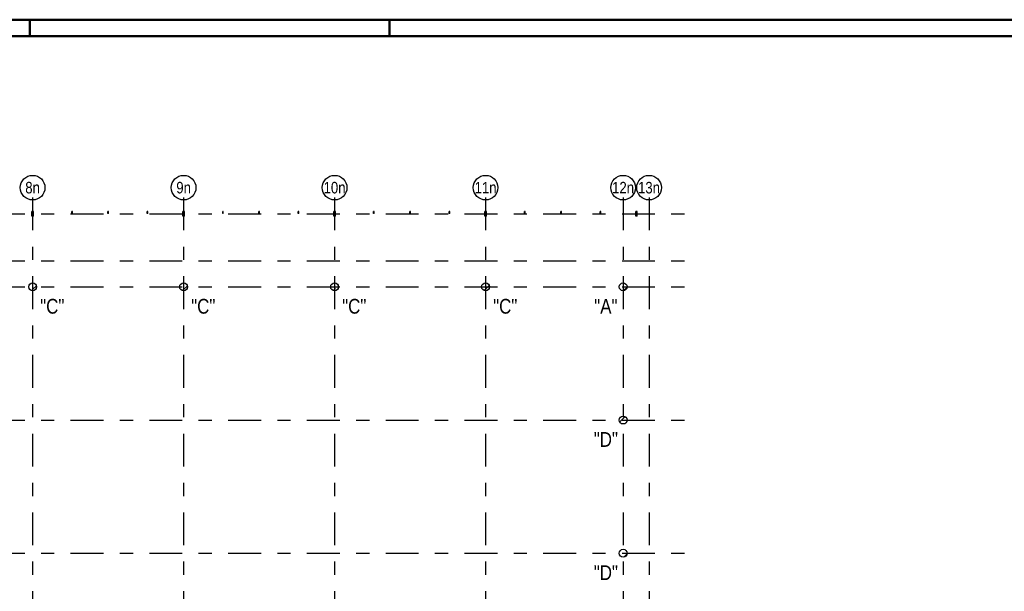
# Model space of a CAD drawing. Header units: millimetres. Extents: x -17.3 to 56.2, y -13.9 to 21.4.
# Tile 37 of 56: x 7.9 to 15.4, y 16.7 to 21. Entities that reach past the tile are written whole.
import ezdxf
from ezdxf.enums import TextEntityAlignment as Align

# ---------------------------------------------------------------- set-up
doc = ezdxf.new("R2010")
doc.units = ezdxf.units.MM
doc.linetypes.add('DASHDOTX2', pattern=[2, 1, -0.5, 0, -0.5])
doc.linetypes.add('HIDDEN', pattern=[0.375, 0.25, -0.125])
for name, color, linetype, lineweight in [('Achsen', 7, 'Continuous', 20), ('einlesen aus Plan EG', 7, 'Continuous', 20), ('Geschnittene Kanten', 7, 'Continuous', 20), ('Schraffuren', 7, 'Continuous', 20)]:
    doc.layers.add(name, color=color, linetype=linetype, lineweight=lineweight)
doc.styles.add('Arial Narrow', font='ARIALN.TTF')
pattern_1 = [(45, (0, 0), (-0.08838835, 0.08838835), [0.0625, -0.025]), (45, (-0.0442, 0.0442), (-0.08838835, 0.08838835), [])]

msp = doc.modelspace()

# ---------------------------------------------------------------- hatches: boundary and pattern name
at = {"layer": 'Schraffuren', "lineweight": 13, "true_color": 0x91ffff}
for points in [[(8.004668, 19.564029), (8.004668, 19.526529), (8.002168, 19.526529), (8.002168, 19.564029)], [(8.011043, 19.564029), (8.011043, 19.526529), (8.004793, 19.526529), (8.004793, 19.564029)], [(8.013668, 19.564029), (8.013668, 19.526529), (8.011168, 19.526529), (8.011168, 19.564029)], [(8.586043, 19.564029), (8.586043, 19.549029), (8.579793, 19.549029), (8.579793, 19.564029)], [(9.154668, 19.564029), (9.154668, 19.526529), (9.152168, 19.526529), (9.152168, 19.564029)], [(9.161043, 19.564029), (9.161043, 19.526529), (9.154793, 19.526529), (9.154793, 19.564029)], [(9.163668, 19.564029), (9.163668, 19.526529), (9.161168, 19.526529), (9.161168, 19.564029)], [(9.736043, 19.564029), (9.736043, 19.549029), (9.729793, 19.549029), (9.729793, 19.564029)], [(10.304668, 19.564029), (10.304668, 19.526529), (10.302168, 19.526529), (10.302168, 19.564029)], [(10.311043, 19.564029), (10.311043, 19.526529), (10.304793, 19.526529), (10.304793, 19.564029)], [(10.313668, 19.564029), (10.313668, 19.526529), (10.311168, 19.526529), (10.311168, 19.564029)], [(10.886043, 19.564029), (10.886043, 19.549029), (10.879793, 19.549029), (10.879793, 19.564029)], [(11.454668, 19.564029), (11.454668, 19.526529), (11.452168, 19.526529), (11.452168, 19.564029)], [(11.461043, 19.564029), (11.461043, 19.526529), (11.454793, 19.526529), (11.454793, 19.564029)], [(11.463668, 19.564029), (11.463668, 19.526529), (11.461168, 19.526529), (11.461168, 19.564029)], [(12.036043, 19.564029), (12.036043, 19.549029), (12.029793, 19.549029), (12.029793, 19.564029)], [(12.604668, 19.564029), (12.604668, 19.526529), (12.602168, 19.526529), (12.602168, 19.564029)], [(12.611043, 19.564029), (12.611043, 19.526529), (12.604793, 19.526529), (12.604793, 19.564029)], [(12.612318, 19.564029), (12.612318, 19.526529), (12.611168, 19.526529), (12.611168, 19.564029)]]:
    msp.add_hatch(color=131, dxfattribs=at).paths.add_polyline_path(points)
at = {"layer": 'Schraffuren', "lineweight": 13, "true_color": 0x4682b4}
for points in [[(8.310268, 19.564029), (8.310268, 19.549029), (8.305268, 19.549029), (8.305268, 19.564029)], [(8.885268, 19.564029), (8.885268, 19.549029), (8.880268, 19.549029), (8.880268, 19.564029)], [(9.460268, 19.564029), (9.460268, 19.549029), (9.455268, 19.549029), (9.455268, 19.564029)], [(10.035268, 19.564029), (10.035268, 19.549029), (10.030268, 19.549029), (10.030268, 19.564029)], [(10.610268, 19.564029), (10.610268, 19.549029), (10.605268, 19.549029), (10.605268, 19.564029)], [(11.185268, 19.564029), (11.185268, 19.549029), (11.180268, 19.549029), (11.180268, 19.564029)], [(11.760268, 19.564029), (11.760268, 19.549029), (11.755268, 19.549029), (11.755268, 19.564029)], [(12.335268, 19.564029), (12.335268, 19.549029), (12.330268, 19.549029), (12.330268, 19.564029)]]:
    msp.add_hatch(color=145, dxfattribs=at).paths.add_polyline_path(points)
at = {"layer": 'Schraffuren', "lineweight": 13}
h = msp.add_hatch(dxfattribs=at)
h.set_pattern_fill('bB', color=6, scale=0.01, angle=45, style=0, pattern_type=2)
h.set_pattern_definition(pattern_1)
h.paths.add_polyline_path([(8.037825, 18.989066), (8.037815, 18.989838), (8.037785, 18.99061), (8.037735, 18.991381), (8.037666, 18.99215), (8.037576, 18.992918), (8.037467, 18.993683), (8.037339, 18.994444), (8.03719, 18.995202), (8.037023, 18.995956), (8.036835, 18.996706), (8.036629, 18.99745), (8.036404, 18.998189), (8.036159, 18.998922), (8.035896, 18.999648), (8.035614, 19.000368), (8.035314, 19.001079), (8.034996, 19.001783), (8.034659, 19.002479), (8.034305, 19.003165), (8.033933, 19.003842), (8.033544, 19.00451), (8.033138, 19.005167), (8.032715, 19.005813), (8.032275, 19.006448), (8.03182, 19.007072), (8.031348, 19.007684), (8.030861, 19.008284), (8.030359, 19.00887), (8.029841, 19.009444), (8.029309, 19.010004), (8.028763, 19.01055), (8.028203, 19.011082), (8.027629, 19.0116), (8.027042, 19.012102), (8.026443, 19.012589), (8.025831, 19.013061), (8.025207, 19.013517), (8.024572, 19.013956), (8.023926, 19.014379), (8.023268, 19.014785), (8.022601, 19.015174), (8.021924, 19.015546), (8.021237, 19.0159), (8.020542, 19.016237), (8.019838, 19.016555), (8.019126, 19.016856), (8.018407, 19.017137), (8.017681, 19.017401), (8.016948, 19.017645), (8.016209, 19.01787), (8.015465, 19.018077), (8.014715, 19.018264), (8.013961, 19.018432), (8.013203, 19.01858), (8.012441, 19.018708), (8.011677, 19.018818), (8.010909, 19.018907), (8.01014, 19.018976), (8.009369, 19.019026), (8.008597, 19.019056), (8.007825, 19.019066), (8.007052, 19.019056), (8.00628, 19.019026), (8.005509, 19.018976), (8.00474, 19.018907), (8.003973, 19.018818), (8.003208, 19.018708), (8.002446, 19.01858), (8.001688, 19.018432), (8.000934, 19.018264), (8.000184, 19.018077), (7.99944, 19.01787), (7.998701, 19.017645), (7.997968, 19.017401), (7.997242, 19.017137), (7.996523, 19.016856), (7.995811, 19.016555), (7.995107, 19.016237), (7.994412, 19.0159), (7.993725, 19.015546), (7.993048, 19.015174), (7.992381, 19.014785), (7.991724, 19.014379), (7.991077, 19.013956), (7.990442, 19.013517), (7.989818, 19.013061), (7.989206, 19.012589), (7.988607, 19.012102), (7.98802, 19.0116), (7.987446, 19.011082), (7.986886, 19.01055), (7.98634, 19.010004), (7.985808, 19.009444), (7.985291, 19.00887), (7.984788, 19.008284), (7.984301, 19.007684), (7.983829, 19.007072), (7.983374, 19.006448), (7.982934, 19.005813), (7.982511, 19.005167), (7.982105, 19.00451), (7.981716, 19.003842), (7.981344, 19.003165), (7.98099, 19.002479), (7.980654, 19.001783), (7.980335, 19.001079), (7.980035, 19.000368), (7.979753, 18.999648), (7.97949, 18.998922), (7.979246, 18.998189), (7.97902, 18.99745), (7.978814, 18.996706), (7.978627, 18.995956), (7.978459, 18.995202), (7.978311, 18.994444), (7.978182, 18.993683), (7.978073, 18.992918), (7.977984, 18.99215), (7.977914, 18.991381), (7.977864, 18.99061), (7.977835, 18.989838), (7.977825, 18.989066), (7.977835, 18.988293), (7.977864, 18.987521), (7.977914, 18.986751), (7.977984, 18.985981), (7.978073, 18.985214), (7.978182, 18.984449), (7.978311, 18.983687), (7.978459, 18.982929), (7.978627, 18.982175), (7.978814, 18.981426), (7.97902, 18.980681), (7.979246, 18.979942), (7.97949, 18.97921), (7.979753, 18.978483), (7.980035, 18.977764), (7.980335, 18.977052), (7.980654, 18.976348), (7.98099, 18.975653), (7.981344, 18.974967), (7.981716, 18.974289), (7.982105, 18.973622), (7.982511, 18.972965), (7.982934, 18.972319), (7.983374, 18.971683), (7.983829, 18.971059), (7.984301, 18.970448), (7.984788, 18.969848), (7.985291, 18.969261), (7.985808, 18.968688), (7.98634, 18.968128), (7.986886, 18.967581), (7.987446, 18.967049), (7.98802, 18.966532), (7.988607, 18.966029), (7.989206, 18.965542), (7.989818, 18.965071), (7.990442, 18.964615), (7.991077, 18.964176), (7.991724, 18.963753), (7.992381, 18.963346), (7.993048, 18.962957), (7.993725, 18.962585), (7.994412, 18.962231), (7.995107, 18.961895), (7.995811, 18.961576), (7.996523, 18.961276), (7.997242, 18.960994), (7.997968, 18.960731), (7.998701, 18.960487), (7.99944, 18.960261), (8.000184, 18.960055), (8.000934, 18.959868), (8.001688, 18.9597), (8.002446, 18.959552), (8.003208, 18.959423), (8.003973, 18.959314), (8.00474, 18.959225), (8.005509, 18.959155), (8.00628, 18.959106), (8.007052, 18.959076), (8.007825, 18.959066), (8.008597, 18.959076), (8.009369, 18.959106), (8.01014, 18.959155), (8.010909, 18.959225), (8.011677, 18.959314), (8.012441, 18.959423), (8.013203, 18.959552), (8.013961, 18.9597), (8.014715, 18.959868), (8.015465, 18.960055), (8.016209, 18.960261), (8.016948, 18.960487), (8.017681, 18.960731), (8.018407, 18.960994), (8.019126, 18.961276), (8.019838, 18.961576), (8.020542, 18.961895), (8.021237, 18.962231), (8.021924, 18.962585), (8.022601, 18.962957), (8.023268, 18.963346), (8.023926, 18.963753), (8.024572, 18.964176), (8.025207, 18.964615), (8.025831, 18.965071), (8.026443, 18.965542), (8.027042, 18.966029), (8.027629, 18.966532), (8.028203, 18.967049), (8.028763, 18.967581), (8.029309, 18.968128), (8.029841, 18.968688), (8.030359, 18.969261), (8.030861, 18.969848), (8.031348, 18.970448), (8.03182, 18.971059), (8.032275, 18.971683), (8.032715, 18.972319), (8.033138, 18.972965), (8.033544, 18.973622), (8.033933, 18.974289), (8.034305, 18.974967), (8.034659, 18.975653), (8.034996, 18.976348), (8.035314, 18.977052), (8.035614, 18.977764), (8.035896, 18.978483), (8.036159, 18.97921), (8.036404, 18.979942), (8.036629, 18.980681), (8.036835, 18.981426), (8.037023, 18.982175), (8.03719, 18.982929), (8.037339, 18.983687), (8.037467, 18.984449), (8.037576, 18.985214), (8.037666, 18.985981), (8.037735, 18.986751), (8.037785, 18.987521), (8.037815, 18.988293)])
h = msp.add_hatch(dxfattribs=at)
h.set_pattern_fill('bB', color=6, scale=0.01, angle=45, style=0, pattern_type=2)
h.set_pattern_definition(pattern_1)
h.paths.add_polyline_path([(9.187827, 18.989066), (9.187817, 18.989838), (9.187787, 18.99061), (9.187737, 18.991381), (9.187668, 18.99215), (9.187578, 18.992918), (9.187469, 18.993683), (9.187341, 18.994444), (9.187192, 18.995202), (9.187024, 18.995956), (9.186837, 18.996706), (9.186631, 18.99745), (9.186406, 18.998189), (9.186161, 18.998922), (9.185898, 18.999648), (9.185616, 19.000368), (9.185316, 19.001079), (9.184998, 19.001783), (9.184661, 19.002479), (9.184307, 19.003165), (9.183935, 19.003842), (9.183546, 19.00451), (9.18314, 19.005167), (9.182717, 19.005813), (9.182277, 19.006448), (9.181822, 19.007072), (9.18135, 19.007684), (9.180863, 19.008284), (9.180361, 19.00887), (9.179843, 19.009444), (9.179311, 19.010004), (9.178765, 19.01055), (9.178205, 19.011082), (9.177631, 19.0116), (9.177044, 19.012102), (9.176445, 19.012589), (9.175833, 19.013061), (9.175209, 19.013517), (9.174574, 19.013956), (9.173927, 19.014379), (9.17327, 19.014785), (9.172603, 19.015174), (9.171926, 19.015546), (9.171239, 19.0159), (9.170544, 19.016237), (9.16984, 19.016555), (9.169128, 19.016856), (9.168409, 19.017137), (9.167683, 19.017401), (9.16695, 19.017645), (9.166211, 19.01787), (9.165467, 19.018077), (9.164717, 19.018264), (9.163963, 19.018432), (9.163205, 19.01858), (9.162443, 19.018708), (9.161679, 19.018818), (9.160911, 19.018907), (9.160142, 19.018976), (9.159371, 19.019026), (9.158599, 19.019056), (9.157827, 19.019066), (9.157054, 19.019056), (9.156282, 19.019026), (9.155511, 19.018976), (9.154742, 19.018907), (9.153975, 19.018818), (9.15321, 19.018708), (9.152448, 19.01858), (9.15169, 19.018432), (9.150936, 19.018264), (9.150186, 19.018077), (9.149442, 19.01787), (9.148703, 19.017645), (9.14797, 19.017401), (9.147244, 19.017137), (9.146525, 19.016856), (9.145813, 19.016555), (9.145109, 19.016237), (9.144414, 19.0159), (9.143727, 19.015546), (9.14305, 19.015174), (9.142383, 19.014785), (9.141726, 19.014379), (9.141079, 19.013956), (9.140444, 19.013517), (9.13982, 19.013061), (9.139208, 19.012589), (9.138609, 19.012102), (9.138022, 19.0116), (9.137448, 19.011082), (9.136888, 19.01055), (9.136342, 19.010004), (9.13581, 19.009444), (9.135293, 19.00887), (9.13479, 19.008284), (9.134303, 19.007684), (9.133831, 19.007072), (9.133376, 19.006448), (9.132936, 19.005813), (9.132513, 19.005167), (9.132107, 19.00451), (9.131718, 19.003842), (9.131346, 19.003165), (9.130992, 19.002479), (9.130656, 19.001783), (9.130337, 19.001079), (9.130037, 19.000368), (9.129755, 18.999648), (9.129492, 18.998922), (9.129248, 18.998189), (9.129022, 18.99745), (9.128816, 18.996706), (9.128629, 18.995956), (9.128461, 18.995202), (9.128313, 18.994444), (9.128184, 18.993683), (9.128075, 18.992918), (9.127986, 18.99215), (9.127916, 18.991381), (9.127866, 18.99061), (9.127837, 18.989838), (9.127827, 18.989066), (9.127837, 18.988293), (9.127866, 18.987521), (9.127916, 18.986751), (9.127986, 18.985981), (9.128075, 18.985214), (9.128184, 18.984449), (9.128313, 18.983687), (9.128461, 18.982929), (9.128629, 18.982175), (9.128816, 18.981426), (9.129022, 18.980681), (9.129248, 18.979942), (9.129492, 18.97921), (9.129755, 18.978483), (9.130037, 18.977764), (9.130337, 18.977052), (9.130656, 18.976348), (9.130992, 18.975653), (9.131346, 18.974967), (9.131718, 18.974289), (9.132107, 18.973622), (9.132513, 18.972965), (9.132936, 18.972319), (9.133376, 18.971683), (9.133831, 18.971059), (9.134303, 18.970448), (9.13479, 18.969848), (9.135293, 18.969261), (9.13581, 18.968688), (9.136342, 18.968128), (9.136888, 18.967581), (9.137448, 18.967049), (9.138022, 18.966532), (9.138609, 18.966029), (9.139208, 18.965542), (9.13982, 18.965071), (9.140444, 18.964615), (9.141079, 18.964176), (9.141726, 18.963753), (9.142383, 18.963346), (9.14305, 18.962957), (9.143727, 18.962585), (9.144414, 18.962231), (9.145109, 18.961895), (9.145813, 18.961576), (9.146525, 18.961276), (9.147244, 18.960994), (9.14797, 18.960731), (9.148703, 18.960487), (9.149442, 18.960261), (9.150186, 18.960055), (9.150936, 18.959868), (9.15169, 18.9597), (9.152448, 18.959552), (9.15321, 18.959423), (9.153975, 18.959314), (9.154742, 18.959225), (9.155511, 18.959155), (9.156282, 18.959106), (9.157054, 18.959076), (9.157827, 18.959066), (9.158599, 18.959076), (9.159371, 18.959106), (9.160142, 18.959155), (9.160911, 18.959225), (9.161679, 18.959314), (9.162443, 18.959423), (9.163205, 18.959552), (9.163963, 18.9597), (9.164717, 18.959868), (9.165467, 18.960055), (9.166211, 18.960261), (9.16695, 18.960487), (9.167683, 18.960731), (9.168409, 18.960994), (9.169128, 18.961276), (9.16984, 18.961576), (9.170544, 18.961895), (9.171239, 18.962231), (9.171926, 18.962585), (9.172603, 18.962957), (9.17327, 18.963346), (9.173927, 18.963753), (9.174574, 18.964176), (9.175209, 18.964615), (9.175833, 18.965071), (9.176445, 18.965542), (9.177044, 18.966029), (9.177631, 18.966532), (9.178205, 18.967049), (9.178765, 18.967581), (9.179311, 18.968128), (9.179843, 18.968688), (9.180361, 18.969261), (9.180863, 18.969848), (9.18135, 18.970448), (9.181822, 18.971059), (9.182277, 18.971683), (9.182717, 18.972319), (9.18314, 18.972965), (9.183546, 18.973622), (9.183935, 18.974289), (9.184307, 18.974967), (9.184661, 18.975653), (9.184998, 18.976348), (9.185316, 18.977052), (9.185616, 18.977764), (9.185898, 18.978483), (9.186161, 18.97921), (9.186406, 18.979942), (9.186631, 18.980681), (9.186837, 18.981426), (9.187024, 18.982175), (9.187192, 18.982929), (9.187341, 18.983687), (9.187469, 18.984449), (9.187578, 18.985214), (9.187668, 18.985981), (9.187737, 18.986751), (9.187787, 18.987521), (9.187817, 18.988293)])
h = msp.add_hatch(dxfattribs=at)
h.set_pattern_fill('bB', color=6, scale=0.01, angle=45, style=0, pattern_type=2)
h.set_pattern_definition(pattern_1)
h.paths.add_polyline_path([(10.337828, 18.989066), (10.337818, 18.989838), (10.337788, 18.99061), (10.337738, 18.991381), (10.337669, 18.99215), (10.33758, 18.992918), (10.337471, 18.993683), (10.337342, 18.994444), (10.337194, 18.995202), (10.337026, 18.995956), (10.336839, 18.996706), (10.336632, 18.99745), (10.336407, 18.998189), (10.336163, 18.998922), (10.335899, 18.999648), (10.335618, 19.000368), (10.335317, 19.001079), (10.334999, 19.001783), (10.334663, 19.002479), (10.334308, 19.003165), (10.333937, 19.003842), (10.333547, 19.00451), (10.333141, 19.005167), (10.332718, 19.005813), (10.332279, 19.006448), (10.331823, 19.007072), (10.331352, 19.007684), (10.330864, 19.008284), (10.330362, 19.00887), (10.329845, 19.009444), (10.329313, 19.010004), (10.328766, 19.01055), (10.328206, 19.011082), (10.327633, 19.0116), (10.327046, 19.012102), (10.326446, 19.012589), (10.325834, 19.013061), (10.325211, 19.013517), (10.324575, 19.013956), (10.323929, 19.014379), (10.323272, 19.014785), (10.322604, 19.015174), (10.321927, 19.015546), (10.321241, 19.0159), (10.320545, 19.016237), (10.319842, 19.016555), (10.31913, 19.016856), (10.318411, 19.017137), (10.317684, 19.017401), (10.316951, 19.017645), (10.316213, 19.01787), (10.315468, 19.018077), (10.314719, 19.018264), (10.313965, 19.018432), (10.313206, 19.01858), (10.312445, 19.018708), (10.31168, 19.018818), (10.310913, 19.018907), (10.310143, 19.018976), (10.309372, 19.019026), (10.3086, 19.019056), (10.307828, 19.019066), (10.307056, 19.019056), (10.306284, 19.019026), (10.305513, 19.018976), (10.304743, 19.018907), (10.303976, 19.018818), (10.303211, 19.018708), (10.30245, 19.01858), (10.301691, 19.018432), (10.300937, 19.018264), (10.300188, 19.018077), (10.299443, 19.01787), (10.298705, 19.017645), (10.297972, 19.017401), (10.297245, 19.017137), (10.296526, 19.016856), (10.295814, 19.016555), (10.295111, 19.016237), (10.294415, 19.0159), (10.293729, 19.015546), (10.293052, 19.015174), (10.292384, 19.014785), (10.291727, 19.014379), (10.291081, 19.013956), (10.290445, 19.013517), (10.289822, 19.013061), (10.28921, 19.012589), (10.28861, 19.012102), (10.288023, 19.0116), (10.28745, 19.011082), (10.28689, 19.01055), (10.286343, 19.010004), (10.285811, 19.009444), (10.285294, 19.00887), (10.284792, 19.008284), (10.284304, 19.007684), (10.283833, 19.007072), (10.283377, 19.006448), (10.282938, 19.005813), (10.282515, 19.005167), (10.282109, 19.00451), (10.281719, 19.003842), (10.281348, 19.003165), (10.280993, 19.002479), (10.280657, 19.001783), (10.280338, 19.001079), (10.280038, 19.000368), (10.279756, 18.999648), (10.279493, 18.998922), (10.279249, 18.998189), (10.279023, 18.99745), (10.278817, 18.996706), (10.27863, 18.995956), (10.278462, 18.995202), (10.278314, 18.994444), (10.278185, 18.993683), (10.278076, 18.992918), (10.277987, 18.99215), (10.277917, 18.991381), (10.277868, 18.99061), (10.277838, 18.989838), (10.277828, 18.989066), (10.277838, 18.988293), (10.277868, 18.987521), (10.277917, 18.986751), (10.277987, 18.985981), (10.278076, 18.985214), (10.278185, 18.984449), (10.278314, 18.983687), (10.278462, 18.982929), (10.27863, 18.982175), (10.278817, 18.981426), (10.279023, 18.980681), (10.279249, 18.979942), (10.279493, 18.97921), (10.279756, 18.978483), (10.280038, 18.977764), (10.280338, 18.977052), (10.280657, 18.976348), (10.280993, 18.975653), (10.281348, 18.974967), (10.281719, 18.974289), (10.282109, 18.973622), (10.282515, 18.972965), (10.282938, 18.972319), (10.283377, 18.971683), (10.283833, 18.971059), (10.284304, 18.970448), (10.284792, 18.969848), (10.285294, 18.969261), (10.285811, 18.968688), (10.286343, 18.968128), (10.28689, 18.967581), (10.28745, 18.967049), (10.288023, 18.966532), (10.28861, 18.966029), (10.28921, 18.965542), (10.289822, 18.965071), (10.290445, 18.964615), (10.291081, 18.964176), (10.291727, 18.963753), (10.292384, 18.963346), (10.293052, 18.962957), (10.293729, 18.962585), (10.294415, 18.962231), (10.295111, 18.961895), (10.295814, 18.961576), (10.296526, 18.961276), (10.297245, 18.960994), (10.297972, 18.960731), (10.298705, 18.960487), (10.299443, 18.960261), (10.300188, 18.960055), (10.300937, 18.959868), (10.301691, 18.9597), (10.30245, 18.959552), (10.303211, 18.959423), (10.303976, 18.959314), (10.304743, 18.959225), (10.305513, 18.959155), (10.306284, 18.959106), (10.307056, 18.959076), (10.307828, 18.959066), (10.3086, 18.959076), (10.309372, 18.959106), (10.310143, 18.959155), (10.310913, 18.959225), (10.31168, 18.959314), (10.312445, 18.959423), (10.313206, 18.959552), (10.313965, 18.9597), (10.314719, 18.959868), (10.315468, 18.960055), (10.316213, 18.960261), (10.316951, 18.960487), (10.317684, 18.960731), (10.318411, 18.960994), (10.31913, 18.961276), (10.319842, 18.961576), (10.320545, 18.961895), (10.321241, 18.962231), (10.321927, 18.962585), (10.322604, 18.962957), (10.323272, 18.963346), (10.323929, 18.963753), (10.324575, 18.964176), (10.325211, 18.964615), (10.325834, 18.965071), (10.326446, 18.965542), (10.327046, 18.966029), (10.327633, 18.966532), (10.328206, 18.967049), (10.328766, 18.967581), (10.329313, 18.968128), (10.329845, 18.968688), (10.330362, 18.969261), (10.330864, 18.969848), (10.331352, 18.970448), (10.331823, 18.971059), (10.332279, 18.971683), (10.332718, 18.972319), (10.333141, 18.972965), (10.333547, 18.973622), (10.333937, 18.974289), (10.334308, 18.974967), (10.334663, 18.975653), (10.334999, 18.976348), (10.335317, 18.977052), (10.335618, 18.977764), (10.335899, 18.978483), (10.336163, 18.97921), (10.336407, 18.979942), (10.336632, 18.980681), (10.336839, 18.981426), (10.337026, 18.982175), (10.337194, 18.982929), (10.337342, 18.983687), (10.337471, 18.984449), (10.33758, 18.985214), (10.337669, 18.985981), (10.337738, 18.986751), (10.337788, 18.987521), (10.337818, 18.988293)])
h = msp.add_hatch(dxfattribs=at)
h.set_pattern_fill('bB', color=6, scale=0.01, angle=45, style=0, pattern_type=2)
h.set_pattern_definition(pattern_1)
h.paths.add_polyline_path([(11.48783, 18.989066), (11.48782, 18.989838), (11.48779, 18.99061), (11.48774, 18.991381), (11.487671, 18.99215), (11.487582, 18.992918), (11.487473, 18.993683), (11.487344, 18.994444), (11.487196, 18.995202), (11.487028, 18.995956), (11.486841, 18.996706), (11.486634, 18.99745), (11.486409, 18.998189), (11.486165, 18.998922), (11.485901, 18.999648), (11.48562, 19.000368), (11.485319, 19.001079), (11.485001, 19.001783), (11.484665, 19.002479), (11.48431, 19.003165), (11.483938, 19.003842), (11.483549, 19.00451), (11.483143, 19.005167), (11.48272, 19.005813), (11.482281, 19.006448), (11.481825, 19.007072), (11.481354, 19.007684), (11.480866, 19.008284), (11.480364, 19.00887), (11.479846, 19.009444), (11.479314, 19.010004), (11.478768, 19.01055), (11.478208, 19.011082), (11.477634, 19.0116), (11.477048, 19.012102), (11.476448, 19.012589), (11.475836, 19.013061), (11.475213, 19.013517), (11.474577, 19.013956), (11.473931, 19.014379), (11.473274, 19.014785), (11.472606, 19.015174), (11.471929, 19.015546), (11.471243, 19.0159), (11.470547, 19.016237), (11.469844, 19.016555), (11.469132, 19.016856), (11.468412, 19.017137), (11.467686, 19.017401), (11.466953, 19.017645), (11.466214, 19.01787), (11.46547, 19.018077), (11.464721, 19.018264), (11.463966, 19.018432), (11.463208, 19.01858), (11.462447, 19.018708), (11.461682, 19.018818), (11.460915, 19.018907), (11.460145, 19.018976), (11.459374, 19.019026), (11.458602, 19.019056), (11.45783, 19.019066), (11.457057, 19.019056), (11.456286, 19.019026), (11.455515, 19.018976), (11.454745, 19.018907), (11.453978, 19.018818), (11.453213, 19.018708), (11.452451, 19.01858), (11.451693, 19.018432), (11.450939, 19.018264), (11.45019, 19.018077), (11.449445, 19.01787), (11.448706, 19.017645), (11.447974, 19.017401), (11.447247, 19.017137), (11.446528, 19.016856), (11.445816, 19.016555), (11.445112, 19.016237), (11.444417, 19.0159), (11.443731, 19.015546), (11.443053, 19.015174), (11.442386, 19.014785), (11.441729, 19.014379), (11.441083, 19.013956), (11.440447, 19.013517), (11.439823, 19.013061), (11.439212, 19.012589), (11.438612, 19.012102), (11.438025, 19.0116), (11.437452, 19.011082), (11.436892, 19.01055), (11.436345, 19.010004), (11.435813, 19.009444), (11.435296, 19.00887), (11.434793, 19.008284), (11.434306, 19.007684), (11.433835, 19.007072), (11.433379, 19.006448), (11.43294, 19.005813), (11.432517, 19.005167), (11.43211, 19.00451), (11.431721, 19.003842), (11.43135, 19.003165), (11.430995, 19.002479), (11.430659, 19.001783), (11.43034, 19.001079), (11.43004, 19.000368), (11.429758, 18.999648), (11.429495, 18.998922), (11.429251, 18.998189), (11.429025, 18.99745), (11.428819, 18.996706), (11.428632, 18.995956), (11.428464, 18.995202), (11.428316, 18.994444), (11.428187, 18.993683), (11.428078, 18.992918), (11.427989, 18.99215), (11.427919, 18.991381), (11.42787, 18.99061), (11.42784, 18.989838), (11.42783, 18.989066), (11.42784, 18.988293), (11.42787, 18.987521), (11.427919, 18.986751), (11.427989, 18.985981), (11.428078, 18.985214), (11.428187, 18.984449), (11.428316, 18.983687), (11.428464, 18.982929), (11.428632, 18.982175), (11.428819, 18.981426), (11.429025, 18.980681), (11.429251, 18.979942), (11.429495, 18.97921), (11.429758, 18.978483), (11.43004, 18.977764), (11.43034, 18.977052), (11.430659, 18.976348), (11.430995, 18.975653), (11.43135, 18.974967), (11.431721, 18.974289), (11.43211, 18.973622), (11.432517, 18.972965), (11.43294, 18.972319), (11.433379, 18.971683), (11.433835, 18.971059), (11.434306, 18.970448), (11.434793, 18.969848), (11.435296, 18.969261), (11.435813, 18.968688), (11.436345, 18.968128), (11.436892, 18.967581), (11.437452, 18.967049), (11.438025, 18.966532), (11.438612, 18.966029), (11.439212, 18.965542), (11.439823, 18.965071), (11.440447, 18.964615), (11.441083, 18.964176), (11.441729, 18.963753), (11.442386, 18.963346), (11.443053, 18.962957), (11.443731, 18.962585), (11.444417, 18.962231), (11.445112, 18.961895), (11.445816, 18.961576), (11.446528, 18.961276), (11.447247, 18.960994), (11.447974, 18.960731), (11.448706, 18.960487), (11.449445, 18.960261), (11.45019, 18.960055), (11.450939, 18.959868), (11.451693, 18.9597), (11.452451, 18.959552), (11.453213, 18.959423), (11.453978, 18.959314), (11.454745, 18.959225), (11.455515, 18.959155), (11.456286, 18.959106), (11.457057, 18.959076), (11.45783, 18.959066), (11.458602, 18.959076), (11.459374, 18.959106), (11.460145, 18.959155), (11.460915, 18.959225), (11.461682, 18.959314), (11.462447, 18.959423), (11.463208, 18.959552), (11.463966, 18.9597), (11.464721, 18.959868), (11.46547, 18.960055), (11.466214, 18.960261), (11.466953, 18.960487), (11.467686, 18.960731), (11.468412, 18.960994), (11.469132, 18.961276), (11.469844, 18.961576), (11.470547, 18.961895), (11.471243, 18.962231), (11.471929, 18.962585), (11.472606, 18.962957), (11.473274, 18.963346), (11.473931, 18.963753), (11.474577, 18.964176), (11.475213, 18.964615), (11.475836, 18.965071), (11.476448, 18.965542), (11.477048, 18.966029), (11.477634, 18.966532), (11.478208, 18.967049), (11.478768, 18.967581), (11.479314, 18.968128), (11.479846, 18.968688), (11.480364, 18.969261), (11.480866, 18.969848), (11.481354, 18.970448), (11.481825, 18.971059), (11.482281, 18.971683), (11.48272, 18.972319), (11.483143, 18.972965), (11.483549, 18.973622), (11.483938, 18.974289), (11.48431, 18.974967), (11.484665, 18.975653), (11.485001, 18.976348), (11.485319, 18.977052), (11.48562, 18.977764), (11.485901, 18.978483), (11.486165, 18.97921), (11.486409, 18.979942), (11.486634, 18.980681), (11.486841, 18.981426), (11.487028, 18.982175), (11.487196, 18.982929), (11.487344, 18.983687), (11.487473, 18.984449), (11.487582, 18.985214), (11.487671, 18.985981), (11.48774, 18.986751), (11.48779, 18.987521), (11.48782, 18.988293)])
h = msp.add_hatch(dxfattribs=at)
h.set_pattern_fill('bB', color=6, scale=0.01, angle=45, style=0, pattern_type=2)
h.set_pattern_definition(pattern_1)
h.paths.add_polyline_path([(12.535319, 18.989066), (12.535309, 18.989838), (12.535279, 18.99061), (12.535229, 18.991381), (12.53516, 18.99215), (12.535071, 18.992918), (12.534961, 18.993683), (12.534833, 18.994444), (12.534685, 18.995202), (12.534517, 18.995956), (12.53433, 18.996706), (12.534123, 18.99745), (12.533898, 18.998189), (12.533654, 18.998922), (12.53339, 18.999648), (12.533109, 19.000368), (12.532808, 19.001079), (12.53249, 19.001783), (12.532153, 19.002479), (12.531799, 19.003165), (12.531427, 19.003842), (12.531038, 19.00451), (12.530632, 19.005167), (12.530209, 19.005813), (12.52977, 19.006448), (12.529314, 19.007072), (12.528842, 19.007684), (12.528355, 19.008284), (12.527853, 19.00887), (12.527335, 19.009444), (12.526803, 19.010004), (12.526257, 19.01055), (12.525697, 19.011082), (12.525123, 19.0116), (12.524537, 19.012102), (12.523937, 19.012589), (12.523325, 19.013061), (12.522701, 19.013517), (12.522066, 19.013956), (12.52142, 19.014379), (12.520763, 19.014785), (12.520095, 19.015174), (12.519418, 19.015546), (12.518732, 19.0159), (12.518036, 19.016237), (12.517332, 19.016555), (12.516621, 19.016856), (12.515901, 19.017137), (12.515175, 19.017401), (12.514442, 19.017645), (12.513703, 19.01787), (12.512959, 19.018077), (12.512209, 19.018264), (12.511455, 19.018432), (12.510697, 19.01858), (12.509936, 19.018708), (12.509171, 19.018818), (12.508403, 19.018907), (12.507634, 19.018976), (12.506863, 19.019026), (12.506091, 19.019056), (12.505319, 19.019066), (12.504546, 19.019056), (12.503774, 19.019026), (12.503004, 19.018976), (12.502234, 19.018907), (12.501467, 19.018818), (12.500702, 19.018708), (12.49994, 19.01858), (12.499182, 19.018432), (12.498428, 19.018264), (12.497679, 19.018077), (12.496934, 19.01787), (12.496195, 19.017645), (12.495463, 19.017401), (12.494736, 19.017137), (12.494017, 19.016856), (12.493305, 19.016555), (12.492601, 19.016237), (12.491906, 19.0159), (12.49122, 19.015546), (12.490542, 19.015174), (12.489875, 19.014785), (12.489218, 19.014379), (12.488572, 19.013956), (12.487936, 19.013517), (12.487312, 19.013061), (12.486701, 19.012589), (12.486101, 19.012102), (12.485514, 19.0116), (12.484941, 19.011082), (12.484381, 19.01055), (12.483834, 19.010004), (12.483302, 19.009444), (12.482785, 19.00887), (12.482282, 19.008284), (12.481795, 19.007684), (12.481324, 19.007072), (12.480868, 19.006448), (12.480429, 19.005813), (12.480006, 19.005167), (12.479599, 19.00451), (12.47921, 19.003842), (12.478838, 19.003165), (12.478484, 19.002479), (12.478148, 19.001783), (12.477829, 19.001079), (12.477529, 19.000368), (12.477247, 18.999648), (12.476984, 18.998922), (12.47674, 18.998189), (12.476514, 18.99745), (12.476308, 18.996706), (12.476121, 18.995956), (12.475953, 18.995202), (12.475805, 18.994444), (12.475676, 18.993683), (12.475567, 18.992918), (12.475478, 18.99215), (12.475408, 18.991381), (12.475359, 18.99061), (12.475329, 18.989838), (12.475319, 18.989066), (12.475329, 18.988293), (12.475359, 18.987521), (12.475408, 18.986751), (12.475478, 18.985981), (12.475567, 18.985214), (12.475676, 18.984449), (12.475805, 18.983687), (12.475953, 18.982929), (12.476121, 18.982175), (12.476308, 18.981426), (12.476514, 18.980681), (12.47674, 18.979942), (12.476984, 18.97921), (12.477247, 18.978483), (12.477529, 18.977764), (12.477829, 18.977052), (12.478148, 18.976348), (12.478484, 18.975653), (12.478838, 18.974967), (12.47921, 18.974289), (12.479599, 18.973622), (12.480006, 18.972965), (12.480429, 18.972319), (12.480868, 18.971683), (12.481324, 18.971059), (12.481795, 18.970448), (12.482282, 18.969848), (12.482785, 18.969261), (12.483302, 18.968688), (12.483834, 18.968128), (12.484381, 18.967581), (12.484941, 18.967049), (12.485514, 18.966532), (12.486101, 18.966029), (12.486701, 18.965542), (12.487312, 18.965071), (12.487936, 18.964615), (12.488572, 18.964176), (12.489218, 18.963753), (12.489875, 18.963346), (12.490542, 18.962957), (12.49122, 18.962585), (12.491906, 18.962231), (12.492601, 18.961895), (12.493305, 18.961576), (12.494017, 18.961276), (12.494736, 18.960994), (12.495463, 18.960731), (12.496195, 18.960487), (12.496934, 18.960261), (12.497679, 18.960055), (12.498428, 18.959868), (12.499182, 18.9597), (12.49994, 18.959552), (12.500702, 18.959423), (12.501467, 18.959314), (12.502234, 18.959225), (12.503004, 18.959155), (12.503774, 18.959106), (12.504546, 18.959076), (12.505319, 18.959066), (12.506091, 18.959076), (12.506863, 18.959106), (12.507634, 18.959155), (12.508403, 18.959225), (12.509171, 18.959314), (12.509936, 18.959423), (12.510697, 18.959552), (12.511455, 18.9597), (12.512209, 18.959868), (12.512959, 18.960055), (12.513703, 18.960261), (12.514442, 18.960487), (12.515175, 18.960731), (12.515901, 18.960994), (12.516621, 18.961276), (12.517332, 18.961576), (12.518036, 18.961895), (12.518732, 18.962231), (12.519418, 18.962585), (12.520095, 18.962957), (12.520763, 18.963346), (12.52142, 18.963753), (12.522066, 18.964176), (12.522701, 18.964615), (12.523325, 18.965071), (12.523937, 18.965542), (12.524537, 18.966029), (12.525123, 18.966532), (12.525697, 18.967049), (12.526257, 18.967581), (12.526803, 18.968128), (12.527335, 18.968688), (12.527853, 18.969261), (12.528355, 18.969848), (12.528842, 18.970448), (12.529314, 18.971059), (12.52977, 18.971683), (12.530209, 18.972319), (12.530632, 18.972965), (12.531038, 18.973622), (12.531427, 18.974289), (12.531799, 18.974967), (12.532153, 18.975653), (12.53249, 18.976348), (12.532808, 18.977052), (12.533109, 18.977764), (12.53339, 18.978483), (12.533654, 18.97921), (12.533898, 18.979942), (12.534123, 18.980681), (12.53433, 18.981426), (12.534517, 18.982175), (12.534685, 18.982929), (12.534833, 18.983687), (12.534961, 18.984449), (12.535071, 18.985214), (12.53516, 18.985981), (12.535229, 18.986751), (12.535279, 18.987521), (12.535309, 18.988293)])
h = msp.add_hatch(dxfattribs=at)
h.set_pattern_fill('bB', color=6, scale=0.01, angle=45, style=0, pattern_type=2)
h.set_pattern_definition(pattern_1)
h.paths.add_polyline_path([(12.535419, 17.974064), (12.535409, 17.974837), (12.535379, 17.975609), (12.535329, 17.97638), (12.53526, 17.977149), (12.535171, 17.977916), (12.535061, 17.978681), (12.534933, 17.979443), (12.534785, 17.980201), (12.534617, 17.980955), (12.53443, 17.981704), (12.534223, 17.982449), (12.533998, 17.983188), (12.533754, 17.983921), (12.53349, 17.984647), (12.533209, 17.985366), (12.532908, 17.986078), (12.53259, 17.986782), (12.532253, 17.987477), (12.531899, 17.988164), (12.531527, 17.988841), (12.531138, 17.989508), (12.530732, 17.990165), (12.530309, 17.990812), (12.52987, 17.991447), (12.529414, 17.992071), (12.528942, 17.992683), (12.528455, 17.993282), (12.527953, 17.993869), (12.527435, 17.994442), (12.526903, 17.995003), (12.526357, 17.995549), (12.525797, 17.996081), (12.525223, 17.996598), (12.524637, 17.997101), (12.524037, 17.997588), (12.523425, 17.998059), (12.522801, 17.998515), (12.522166, 17.998955), (12.52152, 17.999378), (12.520863, 17.999784), (12.520195, 18.000173), (12.519518, 18.000545), (12.518832, 18.000899), (12.518136, 18.001235), (12.517432, 18.001554), (12.516721, 18.001854), (12.516001, 18.002136), (12.515275, 18.002399), (12.514542, 18.002643), (12.513803, 18.002869), (12.513059, 18.003075), (12.512309, 18.003262), (12.511555, 18.00343), (12.510797, 18.003578), (12.510036, 18.003707), (12.509271, 18.003816), (12.508503, 18.003905), (12.507734, 18.003975), (12.506963, 18.004024), (12.506191, 18.004054), (12.505419, 18.004064), (12.504646, 18.004054), (12.503874, 18.004024), (12.503104, 18.003975), (12.502334, 18.003905), (12.501567, 18.003816), (12.500802, 18.003707), (12.50004, 18.003578), (12.499282, 18.00343), (12.498528, 18.003262), (12.497779, 18.003075), (12.497034, 18.002869), (12.496295, 18.002643), (12.495563, 18.002399), (12.494836, 18.002136), (12.494117, 18.001854), (12.493405, 18.001554), (12.492701, 18.001235), (12.492006, 18.000899), (12.49132, 18.000545), (12.490642, 18.000173), (12.489975, 17.999784), (12.489318, 17.999378), (12.488672, 17.998955), (12.488036, 17.998515), (12.487412, 17.998059), (12.486801, 17.997588), (12.486201, 17.997101), (12.485614, 17.996598), (12.485041, 17.996081), (12.484481, 17.995549), (12.483934, 17.995003), (12.483402, 17.994442), (12.482885, 17.993869), (12.482382, 17.993282), (12.481895, 17.992683), (12.481424, 17.992071), (12.480968, 17.991447), (12.480529, 17.990812), (12.480106, 17.990165), (12.479699, 17.989508), (12.47931, 17.988841), (12.478938, 17.988164), (12.478584, 17.987477), (12.478248, 17.986782), (12.477929, 17.986078), (12.477629, 17.985366), (12.477347, 17.984647), (12.477084, 17.983921), (12.47684, 17.983188), (12.476614, 17.982449), (12.476408, 17.981704), (12.476221, 17.980955), (12.476053, 17.980201), (12.475905, 17.979443), (12.475776, 17.978681), (12.475667, 17.977916), (12.475578, 17.977149), (12.475508, 17.97638), (12.475459, 17.975609), (12.475429, 17.974837), (12.475419, 17.974064), (12.475429, 17.973292), (12.475459, 17.97252), (12.475508, 17.971749), (12.475578, 17.97098), (12.475667, 17.970212), (12.475776, 17.969448), (12.475905, 17.968686), (12.476053, 17.967928), (12.476221, 17.967174), (12.476408, 17.966424), (12.476614, 17.96568), (12.47684, 17.964941), (12.477084, 17.964208), (12.477347, 17.963482), (12.477629, 17.962762), (12.477929, 17.962051), (12.478248, 17.961347), (12.478584, 17.960651), (12.478938, 17.959965), (12.47931, 17.959288), (12.479699, 17.95862), (12.480106, 17.957963), (12.480529, 17.957317), (12.480968, 17.956682), (12.481424, 17.956058), (12.481895, 17.955446), (12.482382, 17.954846), (12.482885, 17.95426), (12.483402, 17.953686), (12.483934, 17.953126), (12.484481, 17.95258), (12.485041, 17.952048), (12.485614, 17.95153), (12.486201, 17.951028), (12.486801, 17.950541), (12.487412, 17.950069), (12.488036, 17.949613), (12.488672, 17.949174), (12.489318, 17.948751), (12.489975, 17.948345), (12.490642, 17.947956), (12.49132, 17.947584), (12.492006, 17.94723), (12.492701, 17.946893), (12.493405, 17.946575), (12.494117, 17.946275), (12.494836, 17.945993), (12.495563, 17.94573), (12.496295, 17.945485), (12.497034, 17.94526), (12.497779, 17.945053), (12.498528, 17.944866), (12.499282, 17.944699), (12.50004, 17.94455), (12.500802, 17.944422), (12.501567, 17.944313), (12.502334, 17.944223), (12.503104, 17.944154), (12.503874, 17.944104), (12.504646, 17.944074), (12.505419, 17.944064), (12.506191, 17.944074), (12.506963, 17.944104), (12.507734, 17.944154), (12.508503, 17.944223), (12.509271, 17.944313), (12.510036, 17.944422), (12.510797, 17.94455), (12.511555, 17.944699), (12.512309, 17.944866), (12.513059, 17.945053), (12.513803, 17.94526), (12.514542, 17.945485), (12.515275, 17.94573), (12.516001, 17.945993), (12.516721, 17.946275), (12.517432, 17.946575), (12.518136, 17.946893), (12.518832, 17.94723), (12.519518, 17.947584), (12.520195, 17.947956), (12.520863, 17.948345), (12.52152, 17.948751), (12.522166, 17.949174), (12.522801, 17.949613), (12.523425, 17.950069), (12.524037, 17.950541), (12.524637, 17.951028), (12.525223, 17.95153), (12.525797, 17.952048), (12.526357, 17.95258), (12.526903, 17.953126), (12.527435, 17.953686), (12.527953, 17.95426), (12.528455, 17.954846), (12.528942, 17.955446), (12.529414, 17.956058), (12.52987, 17.956682), (12.530309, 17.957317), (12.530732, 17.957963), (12.531138, 17.95862), (12.531527, 17.959288), (12.531899, 17.959965), (12.532253, 17.960651), (12.53259, 17.961347), (12.532908, 17.962051), (12.533209, 17.962762), (12.53349, 17.963482), (12.533754, 17.964208), (12.533998, 17.964941), (12.534223, 17.96568), (12.53443, 17.966424), (12.534617, 17.967174), (12.534785, 17.967928), (12.534933, 17.968686), (12.535061, 17.969448), (12.535171, 17.970212), (12.53526, 17.97098), (12.535329, 17.971749), (12.535379, 17.97252), (12.535409, 17.973292)])
h = msp.add_hatch(dxfattribs=at)
h.set_pattern_fill('bB', color=6, scale=0.01, angle=45, style=0, pattern_type=2)
h.set_pattern_definition(pattern_1)
h.paths.add_polyline_path([(12.535419, 16.959063), (12.535409, 16.959835), (12.535379, 16.960607), (12.535329, 16.961378), (12.53526, 16.962147), (12.535171, 16.962915), (12.535061, 16.963679), (12.534933, 16.964441), (12.534785, 16.965199), (12.534617, 16.965953), (12.53443, 16.966703), (12.534223, 16.967447), (12.533998, 16.968186), (12.533754, 16.968919), (12.53349, 16.969645), (12.533209, 16.970365), (12.532908, 16.971076), (12.53259, 16.97178), (12.532253, 16.972476), (12.531899, 16.973162), (12.531527, 16.973839), (12.531138, 16.974506), (12.530732, 16.975164), (12.530309, 16.97581), (12.52987, 16.976445), (12.529414, 16.977069), (12.528942, 16.977681), (12.528455, 16.97828), (12.527953, 16.978867), (12.527435, 16.979441), (12.526903, 16.980001), (12.526357, 16.980547), (12.525797, 16.981079), (12.525223, 16.981597), (12.524637, 16.982099), (12.524037, 16.982586), (12.523425, 16.983058), (12.522801, 16.983514), (12.522166, 16.983953), (12.52152, 16.984376), (12.520863, 16.984782), (12.520195, 16.985171), (12.519518, 16.985543), (12.518832, 16.985897), (12.518136, 16.986234), (12.517432, 16.986552), (12.516721, 16.986852), (12.516001, 16.987134), (12.515275, 16.987397), (12.514542, 16.987642), (12.513803, 16.987867), (12.513059, 16.988074), (12.512309, 16.988261), (12.511555, 16.988428), (12.510797, 16.988577), (12.510036, 16.988705), (12.509271, 16.988814), (12.508503, 16.988904), (12.507734, 16.988973), (12.506963, 16.989023), (12.506191, 16.989053), (12.505419, 16.989063), (12.504646, 16.989053), (12.503874, 16.989023), (12.503104, 16.988973), (12.502334, 16.988904), (12.501567, 16.988814), (12.500802, 16.988705), (12.50004, 16.988577), (12.499282, 16.988428), (12.498528, 16.988261), (12.497779, 16.988074), (12.497034, 16.987867), (12.496295, 16.987642), (12.495563, 16.987397), (12.494836, 16.987134), (12.494117, 16.986852), (12.493405, 16.986552), (12.492701, 16.986234), (12.492006, 16.985897), (12.49132, 16.985543), (12.490642, 16.985171), (12.489975, 16.984782), (12.489318, 16.984376), (12.488672, 16.983953), (12.488036, 16.983514), (12.487412, 16.983058), (12.486801, 16.982586), (12.486201, 16.982099), (12.485614, 16.981597), (12.485041, 16.981079), (12.484481, 16.980547), (12.483934, 16.980001), (12.483402, 16.979441), (12.482885, 16.978867), (12.482382, 16.97828), (12.481895, 16.977681), (12.481424, 16.977069), (12.480968, 16.976445), (12.480529, 16.97581), (12.480106, 16.975164), (12.479699, 16.974506), (12.47931, 16.973839), (12.478938, 16.973162), (12.478584, 16.972476), (12.478248, 16.97178), (12.477929, 16.971076), (12.477629, 16.970365), (12.477347, 16.969645), (12.477084, 16.968919), (12.47684, 16.968186), (12.476614, 16.967447), (12.476408, 16.966703), (12.476221, 16.965953), (12.476053, 16.965199), (12.475905, 16.964441), (12.475776, 16.963679), (12.475667, 16.962915), (12.475578, 16.962147), (12.475508, 16.961378), (12.475459, 16.960607), (12.475429, 16.959835), (12.475419, 16.959063), (12.475429, 16.95829), (12.475459, 16.957518), (12.475508, 16.956747), (12.475578, 16.955978), (12.475667, 16.955211), (12.475776, 16.954446), (12.475905, 16.953684), (12.476053, 16.952926), (12.476221, 16.952172), (12.476408, 16.951423), (12.476614, 16.950678), (12.47684, 16.949939), (12.477084, 16.949206), (12.477347, 16.94848), (12.477629, 16.947761), (12.477929, 16.947049), (12.478248, 16.946345), (12.478584, 16.94565), (12.478938, 16.944963), (12.47931, 16.944286), (12.479699, 16.943619), (12.480106, 16.942962), (12.480529, 16.942315), (12.480968, 16.94168), (12.481424, 16.941056), (12.481895, 16.940444), (12.482382, 16.939845), (12.482885, 16.939258), (12.483402, 16.938684), (12.483934, 16.938124), (12.484481, 16.937578), (12.485041, 16.937046), (12.485614, 16.936529), (12.486201, 16.936026), (12.486801, 16.935539), (12.487412, 16.935068), (12.488036, 16.934612), (12.488672, 16.934172), (12.489318, 16.933749), (12.489975, 16.933343), (12.490642, 16.932954), (12.49132, 16.932582), (12.492006, 16.932228), (12.492701, 16.931892), (12.493405, 16.931573), (12.494117, 16.931273), (12.494836, 16.930991), (12.495563, 16.930728), (12.496295, 16.930484), (12.497034, 16.930258), (12.497779, 16.930052), (12.498528, 16.929865), (12.499282, 16.929697), (12.50004, 16.929549), (12.500802, 16.92942), (12.501567, 16.929311), (12.502334, 16.929222), (12.503104, 16.929152), (12.503874, 16.929102), (12.504646, 16.929073), (12.505419, 16.929063), (12.506191, 16.929073), (12.506963, 16.929102), (12.507734, 16.929152), (12.508503, 16.929222), (12.509271, 16.929311), (12.510036, 16.92942), (12.510797, 16.929549), (12.511555, 16.929697), (12.512309, 16.929865), (12.513059, 16.930052), (12.513803, 16.930258), (12.514542, 16.930484), (12.515275, 16.930728), (12.516001, 16.930991), (12.516721, 16.931273), (12.517432, 16.931573), (12.518136, 16.931892), (12.518832, 16.932228), (12.519518, 16.932582), (12.520195, 16.932954), (12.520863, 16.933343), (12.52152, 16.933749), (12.522166, 16.934172), (12.522801, 16.934612), (12.523425, 16.935068), (12.524037, 16.935539), (12.524637, 16.936026), (12.525223, 16.936529), (12.525797, 16.937046), (12.526357, 16.937578), (12.526903, 16.938124), (12.527435, 16.938684), (12.527953, 16.939258), (12.528455, 16.939845), (12.528942, 16.940444), (12.529414, 16.941056), (12.52987, 16.94168), (12.530309, 16.942315), (12.530732, 16.942962), (12.531138, 16.943619), (12.531527, 16.944286), (12.531899, 16.944963), (12.532253, 16.94565), (12.53259, 16.946345), (12.532908, 16.947049), (12.533209, 16.947761), (12.53349, 16.94848), (12.533754, 16.949206), (12.533998, 16.949939), (12.534223, 16.950678), (12.53443, 16.951423), (12.534617, 16.952172), (12.534785, 16.952926), (12.534933, 16.953684), (12.535061, 16.954446), (12.535171, 16.955211), (12.53526, 16.955978), (12.535329, 16.956747), (12.535379, 16.957518), (12.535409, 16.95829)])

# ---------------------------------------------------------------- linework, layer by layer
at = {"color": 4, "linetype": 'Continuous', "lineweight": 50}
for p, q in [((29.725, 21.025), (0, 21.025)), ((29.6, 20.9), (0.5, 20.9))]:
    msp.add_line(p, q, dxfattribs=at)
at = {"color": 4, "linetype": 'Continuous', "lineweight": 50, "ltscale": 4}
for p, q in [((7.9875, 21.025), (7.9875, 20.9)), ((10.725, 21.025), (10.725, 20.9))]:
    msp.add_line(p, q, dxfattribs=at)
at = {"layer": 'Achsen', "color": 3, "linetype": 'DASHDOTX2', "lineweight": 25, "ltscale": 0.25}
for p, q in [((8.007816, 19.670109), (8.007816, 14.452891)), ((9.157816, 19.670109), (9.157816, 14.452891)), ((10.307816, 19.670109), (10.307816, 14.452891)), ((11.457816, 19.670109), (11.457816, 14.452891)), ((12.505316, 19.670109), (12.505316, 14.452891)), ((12.702816, 19.670109), (12.702816, 14.452891)), ((1.697316, 19.545316), (13.09729, 19.545316)), ((1.697316, 19.186566), (13.09729, 19.186566)), ((1.697316, 18.989066), (13.09729, 18.989066)), ((1.697316, 17.974066), (13.09729, 17.974066)), ((1.697316, 16.959066), (13.09729, 16.959066))]:
    msp.add_line(p, q, dxfattribs=at)
at = {"layer": 'Achsen', "color": 3, "linetype": 'Continuous', "lineweight": 25}
for centre in [(8.007816, 19.745109), (9.157816, 19.745109), (10.307816, 19.745109), (11.457816, 19.745109), (12.505316, 19.745109), (12.702816, 19.745109)]:
    msp.add_circle(centre, 0.09375, dxfattribs=at)
at = {"layer": 'einlesen aus Plan EG', "color": 3, "linetype": 'HIDDEN', "lineweight": 25, "ltscale": 0.25}
for p, q in [((8.004668, 19.546904), (8.002168, 19.546904)), ((8.004668, 19.543654), (8.002168, 19.543654)), ((8.011043, 19.546904), (8.004793, 19.546904)), ((8.011043, 19.543654), (8.004793, 19.543654)), ((8.013668, 19.546904), (8.011168, 19.546904)), ((8.013668, 19.543654), (8.011168, 19.543654)), ((9.154668, 19.546904), (9.152168, 19.546904)), ((9.154668, 19.543654), (9.152168, 19.543654)), ((9.161043, 19.546904), (9.154793, 19.546904)), ((9.161043, 19.543654), (9.154793, 19.543654)), ((9.163668, 19.546904), (9.161168, 19.546904)), ((9.163668, 19.543654), (9.161168, 19.543654)), ((10.304668, 19.546904), (10.302168, 19.546904)), ((10.304668, 19.543654), (10.302168, 19.543654)), ((10.311043, 19.546904), (10.304793, 19.546904)), ((10.311043, 19.543654), (10.304793, 19.543654)), ((10.313668, 19.546904), (10.311168, 19.546904)), ((10.313668, 19.543654), (10.311168, 19.543654)), ((11.454668, 19.546904), (11.452168, 19.546904)), ((11.454668, 19.543654), (11.452168, 19.543654)), ((11.461043, 19.546904), (11.454793, 19.546904)), ((11.461043, 19.543654), (11.454793, 19.543654)), ((11.463668, 19.546904), (11.461168, 19.546904)), ((11.463668, 19.543654), (11.461168, 19.543654)), ((12.604668, 19.546904), (12.602168, 19.546904)), ((12.604668, 19.543654), (12.602168, 19.543654)), ((12.611043, 19.546904), (12.604793, 19.546904)), ((12.611043, 19.543654), (12.604793, 19.543654)), ((12.612318, 19.546904), (12.611168, 19.546904)), ((12.612318, 19.543654), (12.611168, 19.543654))]:
    msp.add_line(p, q, dxfattribs=at)
at = {"layer": 'Geschnittene Kanten', "color": 3, "linetype": 'Continuous', "lineweight": 25}
for p, q in [((8.004668, 19.564029), (8.002168, 19.564029)), ((8.002168, 19.526529), (8.002168, 19.564029)), ((8.004668, 19.526529), (8.002168, 19.526529)), ((8.004668, 19.526529), (8.004668, 19.564029)), ((8.011043, 19.564029), (8.004793, 19.564029)), ((8.004793, 19.526529), (8.004793, 19.564029)), ((8.011043, 19.526529), (8.004793, 19.526529)), ((8.011043, 19.526529), (8.011043, 19.564029)), ((8.013668, 19.564029), (8.011168, 19.564029)), ((8.011168, 19.526529), (8.011168, 19.564029)), ((8.013668, 19.526529), (8.011168, 19.526529)), ((8.013668, 19.526529), (8.013668, 19.564029)), ((8.310268, 19.564029), (8.305268, 19.564029)), ((8.305268, 19.549029), (8.305268, 19.564029)), ((8.310268, 19.549029), (8.305268, 19.549029)), ((8.310268, 19.549029), (8.310268, 19.564029)), ((8.586043, 19.564029), (8.579793, 19.564029)), ((8.579793, 19.549029), (8.579793, 19.564029)), ((8.586043, 19.549029), (8.579793, 19.549029)), ((8.586043, 19.549029), (8.586043, 19.564029)), ((8.885268, 19.564029), (8.880268, 19.564029)), ((8.880268, 19.549029), (8.880268, 19.564029)), ((8.885268, 19.549029), (8.880268, 19.549029)), ((8.885268, 19.549029), (8.885268, 19.564029)), ((9.154668, 19.564029), (9.152168, 19.564029)), ((9.152168, 19.526529), (9.152168, 19.564029)), ((9.154668, 19.526529), (9.152168, 19.526529)), ((9.154668, 19.526529), (9.154668, 19.564029)), ((9.161043, 19.564029), (9.154793, 19.564029)), ((9.154793, 19.526529), (9.154793, 19.564029)), ((9.161043, 19.526529), (9.154793, 19.526529)), ((9.161043, 19.526529), (9.161043, 19.564029)), ((9.163668, 19.564029), (9.161168, 19.564029)), ((9.161168, 19.526529), (9.161168, 19.564029)), ((9.163668, 19.526529), (9.161168, 19.526529)), ((9.163668, 19.526529), (9.163668, 19.564029)), ((9.460268, 19.564029), (9.455268, 19.564029)), ((9.455268, 19.549029), (9.455268, 19.564029)), ((9.460268, 19.549029), (9.455268, 19.549029)), ((9.460268, 19.549029), (9.460268, 19.564029)), ((9.736043, 19.564029), (9.729793, 19.564029)), ((9.729793, 19.549029), (9.729793, 19.564029)), ((9.736043, 19.549029), (9.729793, 19.549029)), ((9.736043, 19.549029), (9.736043, 19.564029)), ((10.035268, 19.564029), (10.030268, 19.564029)), ((10.030268, 19.549029), (10.030268, 19.564029)), ((10.035268, 19.549029), (10.030268, 19.549029)), ((10.035268, 19.549029), (10.035268, 19.564029)), ((10.304668, 19.564029), (10.302168, 19.564029)), ((10.302168, 19.526529), (10.302168, 19.564029)), ((10.304668, 19.526529), (10.302168, 19.526529)), ((10.304668, 19.526529), (10.304668, 19.564029)), ((10.311043, 19.564029), (10.304793, 19.564029)), ((10.304793, 19.526529), (10.304793, 19.564029)), ((10.311043, 19.526529), (10.304793, 19.526529)), ((10.311043, 19.526529), (10.311043, 19.564029)), ((10.313668, 19.564029), (10.311168, 19.564029)), ((10.311168, 19.526529), (10.311168, 19.564029)), ((10.313668, 19.526529), (10.311168, 19.526529)), ((10.313668, 19.526529), (10.313668, 19.564029)), ((10.610268, 19.564029), (10.605268, 19.564029)), ((10.605268, 19.549029), (10.605268, 19.564029)), ((10.610268, 19.549029), (10.605268, 19.549029)), ((10.610268, 19.549029), (10.610268, 19.564029)), ((10.886043, 19.564029), (10.879793, 19.564029)), ((10.879793, 19.549029), (10.879793, 19.564029)), ((10.886043, 19.549029), (10.879793, 19.549029)), ((10.886043, 19.549029), (10.886043, 19.564029)), ((11.185268, 19.564029), (11.180268, 19.564029)), ((11.180268, 19.549029), (11.180268, 19.564029)), ((11.185268, 19.549029), (11.180268, 19.549029)), ((11.185268, 19.549029), (11.185268, 19.564029)), ((11.454668, 19.564029), (11.452168, 19.564029)), ((11.452168, 19.526529), (11.452168, 19.564029)), ((11.454668, 19.526529), (11.452168, 19.526529)), ((11.454668, 19.526529), (11.454668, 19.564029)), ((11.461043, 19.564029), (11.454793, 19.564029)), ((11.454793, 19.526529), (11.454793, 19.564029)), ((11.461043, 19.526529), (11.454793, 19.526529)), ((11.461043, 19.526529), (11.461043, 19.564029)), ((11.463668, 19.564029), (11.461168, 19.564029)), ((11.461168, 19.526529), (11.461168, 19.564029)), ((11.463668, 19.526529), (11.461168, 19.526529)), ((11.463668, 19.526529), (11.463668, 19.564029)), ((11.760268, 19.564029), (11.755268, 19.564029)), ((11.755268, 19.549029), (11.755268, 19.564029)), ((11.760268, 19.549029), (11.755268, 19.549029)), ((11.760268, 19.549029), (11.760268, 19.564029)), ((12.036043, 19.564029), (12.029793, 19.564029)), ((12.029793, 19.549029), (12.029793, 19.564029)), ((12.036043, 19.549029), (12.029793, 19.549029)), ((12.036043, 19.549029), (12.036043, 19.564029)), ((12.335268, 19.564029), (12.330268, 19.564029)), ((12.330268, 19.549029), (12.330268, 19.564029)), ((12.335268, 19.549029), (12.330268, 19.549029)), ((12.335268, 19.549029), (12.335268, 19.564029)), ((12.604668, 19.564029), (12.602168, 19.564029)), ((12.602168, 19.526529), (12.602168, 19.564029)), ((12.604668, 19.526529), (12.602168, 19.526529)), ((12.604668, 19.526529), (12.604668, 19.564029)), ((12.611043, 19.564029), (12.604793, 19.564029)), ((12.604793, 19.526529), (12.604793, 19.564029)), ((12.611043, 19.526529), (12.604793, 19.526529)), ((12.611043, 19.526529), (12.611043, 19.564029)), ((12.612318, 19.564029), (12.611168, 19.564029)), ((12.611168, 19.526529), (12.611168, 19.564029)), ((12.612318, 19.526529), (12.611168, 19.526529)), ((12.612318, 19.526529), (12.612318, 19.564029))]:
    msp.add_line(p, q, dxfattribs=at)
for centre in [(8.007825, 18.989066), (9.157827, 18.989066), (10.307828, 18.989066), (11.45783, 18.989066), (12.505319, 18.989066), (12.505419, 17.974064), (12.505419, 16.959063)]:
    msp.add_circle(centre, 0.03, dxfattribs=at)

# ---------------------------------------------------------------- texts
at = {"layer": 'Achsen', "color": 2, "lineweight": 35, "style": 'Arial Narrow'}
for s, p in [('8n', (8.007416, 19.745109)), ('9n', (9.157816, 19.745109)), ('10n', (10.307416, 19.745109)), ('11n', (11.457416, 19.745109)), ('12n', (12.504916, 19.745109)), ('13n', (12.702416, 19.745109))]:
    msp.add_text(s, height=0.0875, dxfattribs=at).set_placement(p, align=Align.MIDDLE_CENTER)
at = {"layer": 'Achsen', "color": 4, "lineweight": 50, "style": 'Arial Narrow'}
for s, p in [('"C"', (8.157247, 18.841107)), ('"C"', (9.307249, 18.841107)), ('"C"', (10.45725, 18.841107)), ('"C"', (11.607252, 18.841107)), ('"A"', (12.373776, 18.841107)), ('"D"', (12.373876, 17.826105)), ('"D"', (12.373876, 16.811104))]:
    msp.add_text(s, height=0.1125, dxfattribs=at).set_placement(p, align=Align.MIDDLE_CENTER)

doc.saveas('drawing.dxf')
